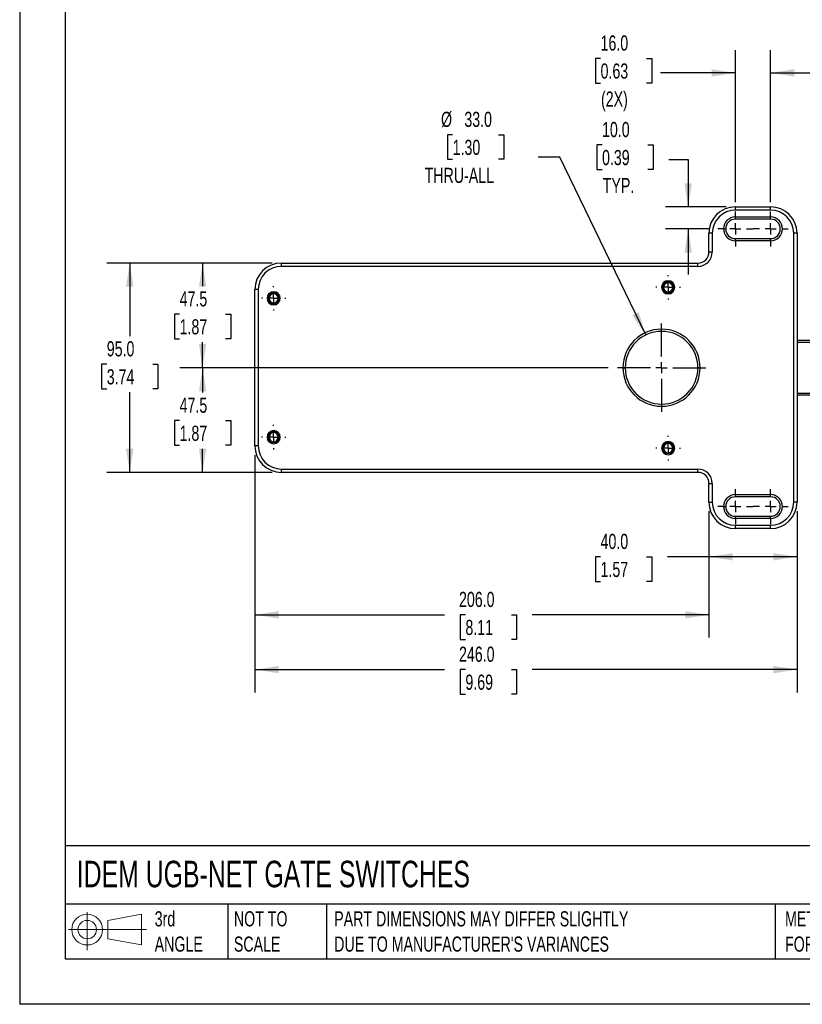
# Model space of a CAD drawing. Header units: millimetres. Extents: x 0 to 908, y 0 to 702.
# Tile 1 of 6: x 0 to 355, y 0 to 447. Entities that reach past the tile are written whole.
import ezdxf

# ---------------------------------------------------------------- set-up
doc = ezdxf.new("R2010")
doc.units = ezdxf.units.MM
doc.header["$LTSCALE"] = 3.25
doc.linetypes.add('CENTERX2', pattern=[20.32, 12.7, -2.54, 2.54, -2.54])
doc.layers.add('CENTER', color=40, linetype='CENTERX2')
doc.layers.add('DIMENSIONS', color=140, linetype='Continuous', lineweight=25)
doc.layers.add('TEXT', color=140, linetype='Continuous', lineweight=25)
doc.styles.add('SLDTEXTSTYLE0', font='TXT', dxfattribs={"width": 0.7})
doc.dimstyles.new('SLDDIMSTYLE0', dxfattribs={"dimtxt": 7.013525, "dimasz": 10.7315, "dimexe": 0, "dimexo": 0.0625, "dimgap": 1.753381, "dimtad": 0, "dimtih": 1, "dimtoh": 1, "dimdec": 1, "dimrnd": 1e-09, "dimzin": 4, "dimdsep": 46, "dimtxsty": 'SLDTEXTSTYLE0', "dimsah": 1, "dimcen": 0.09, "dimadec": 0, "dimazin": 1, "dimtfac": 1, "dimtdec": 1, "dimtofl": 0, "dimtmove": 0, "dimatfit": 3, "dimfxl": 0, "dimfrac": 2, "dimtolj": 1, "dimtzin": 12, "dimarcsym": 0})
doc.dimstyles.new('SLDDIMSTYLE1', dxfattribs={"dimtxt": 7.013525, "dimasz": 10.7315, "dimexe": 0, "dimexo": 0.0625, "dimgap": 1.753381, "dimtad": 0, "dimtih": 1, "dimtoh": 1, "dimdec": 1, "dimrnd": 1e-09, "dimzin": 4, "dimdsep": 46, "dimtxsty": 'SLDTEXTSTYLE0', "dimsah": 1, "dimcen": 0.09, "dimadec": 0, "dimazin": 1, "dimtfac": 1, "dimtdec": 1, "dimtmove": 0, "dimatfit": 0, "dimfxl": 0, "dimfrac": 2, "dimtolj": 1, "dimtzin": 12, "dimarcsym": 0})
doc.dimstyles.new('SLDDIMSTYLE2', dxfattribs={"dimtxt": 7.013525, "dimasz": 10.7315, "dimexe": 0, "dimexo": 0.0625, "dimgap": 1.753381, "dimtad": 0, "dimtih": 1, "dimtoh": 1, "dimdec": 1, "dimrnd": 1e-09, "dimzin": 4, "dimdsep": 46, "dimtxsty": 'SLDTEXTSTYLE0', "dimsah": 1, "dimcen": 0, "dimadec": 0, "dimazin": 1, "dimtfac": 1, "dimtdec": 1, "dimtofl": 0, "dimtmove": 0, "dimatfit": 3, "dimfxl": 0, "dimfrac": 2, "dimtolj": 1, "dimtzin": 12, "dimarcsym": 0})
doc.dimstyles.new('SLDDIMSTYLE3', dxfattribs={"dimtxt": 7.013525, "dimasz": 10.7315, "dimexe": 0, "dimexo": 0.0625, "dimgap": 1.753381, "dimtad": 0, "dimtih": 1, "dimtoh": 1, "dimdec": 1, "dimrnd": 1e-09, "dimzin": 12, "dimdsep": 46, "dimtxsty": 'SLDTEXTSTYLE0', "dimsah": 1, "dimcen": 0.09, "dimadec": 0, "dimazin": 3, "dimtfac": 1, "dimtdec": 1, "dimtofl": 0, "dimtmove": 0, "dimatfit": 3, "dimfxl": 0, "dimfrac": 2, "dimtolj": 1, "dimtzin": 12, "dimarcsym": 0})

# ---------------------------------------------------------------- blocks, each defined once
blk = doc.blocks.new('Block11')
at = {"color": 7, "linetype": 'Continuous', "lineweight": 18}
for p, q in [((8.41, 17.26), (8.41, 0)), ((17.81, 13.54), (33.07, 16.35)), ((17.81, 5.19), (17.81, 13.54)), ((33.07, 16.35), (33.07, 2.38)), ((0, 9.37), (35.34, 9.37)), ((17.81, 5.19), (33.07, 2.38))]:
    blk.add_line(p, q, dxfattribs=at)
for radius in [6.99, 4.18]:
    blk.add_circle((8.41, 9.37), radius, dxfattribs=at)
blk = doc.blocks.new('Block12')
at = {"color": 7, "linetype": 'Continuous'}
blk.add_blockref('Block11', (0, 0), dxfattribs=at)
blk = doc.blocks.new('_D_4')
at = {"layer": 'DIMENSIONS'}
for p, q in [((264.23, 389.97), (261.87, 389.97)), ((261.87, 389.97), (261.87, 378.82)), ((285.07, 389.97), (287.43, 389.97)), ((287.43, 389.97), (287.43, 378.82)), ((294.49, 383.4), (303.31, 383.4)), ((303.31, 383.4), (303.31, 361.88)), ((261.87, 378.82), (264.23, 378.82)), ((287.43, 378.82), (285.07, 378.82)), ((320.6, 361.88), (292.99, 361.88)), ((312.66, 351.88), (292.99, 351.88)), ((303.31, 351.88), (303.31, 331.24))]:
    blk.add_line(p, q, dxfattribs=at)
for points in [[(303.31, 361.88), (304.96, 372.61), (301.66, 372.61)], [(303.31, 351.88), (301.66, 341.15), (304.96, 341.15)]]:
    blk.add_solid(points, dxfattribs=at)
at = {"layer": 'DIMENSIONS', "char_height": 6.879, "attachment_point": 1, "style": 'SLDTEXTSTYLE0'}
for s, insert in [('10.0', (264.23, 400.4)), ('0.39', (264.23, 387.69)), ('TYP.', (264.57, 374.97))]:
    blk.add_mtext(s, dxfattribs=dict(at, insert=insert))
blk = doc.blocks.new('_D_5')
at = {"layer": 'DIMENSIONS'}
for p, q in [((263.57, 429.23), (261.22, 429.23)), ((261.22, 429.23), (261.22, 418.08)), ((284.41, 429.23), (286.77, 429.23)), ((286.77, 429.23), (286.77, 418.08)), ((324.73, 363.95), (324.73, 432.99)), ((340.73, 363.95), (340.73, 432.99)), ((324.73, 422.67), (290.69, 422.67)), ((340.73, 422.67), (361.36, 422.67)), ((261.22, 418.08), (263.57, 418.08)), ((286.77, 418.08), (284.41, 418.08))]:
    blk.add_line(p, q, dxfattribs=at)
for points in [[(324.73, 422.67), (314, 424.32), (314, 421.02)], [(340.73, 422.67), (351.46, 421.02), (351.46, 424.32)]]:
    blk.add_solid(points, dxfattribs=at)
at = {"layer": 'DIMENSIONS', "char_height": 6.879, "attachment_point": 1, "style": 'SLDTEXTSTYLE0'}
for s, insert in [('16.0', (263.57, 439.67)), ('0.63', (263.57, 426.95)), ('(2X)', (263.77, 414.24))]:
    blk.add_mtext(s, dxfattribs=dict(at, insert=insert))
blk = doc.blocks.new('_D_6')
at = {"layer": 'DIMENSIONS'}
for p, q in [((196.46, 394.6), (194.11, 394.6)), ((194.11, 394.6), (194.11, 383.45)), ((217.31, 394.6), (219.66, 394.6)), ((219.66, 394.6), (219.66, 383.45)), ((245.05, 384.41), (235.19, 384.41)), ((284.05, 303.74), (245.05, 384.41)), ((194.11, 383.45), (196.46, 383.45)), ((219.66, 383.45), (217.31, 383.45))]:
    blk.add_line(p, q, dxfattribs=at)
blk.add_solid([(284.05, 303.74), (280.86, 314.12), (277.89, 312.68)], dxfattribs=at)
at = {"layer": 'DIMENSIONS', "char_height": 6.879, "attachment_point": 1, "style": 'SLDTEXTSTYLE0'}
for s, insert in [('%%c', (191.17, 405.03)), ('33.0', (201.76, 405.03)), ('1.30', (196.46, 392.32)), ('THRU-ALL', (183.74, 379.6))]:
    blk.add_mtext(s, dxfattribs=dict(at, insert=insert))
blk = doc.blocks.new('_D_7')
at = {"layer": 'DIMENSIONS'}
for p, q in [((114.6, 336.38), (72.67, 336.38)), ((82.99, 336.38), (82.99, 325.87)), ((72.57, 313.15), (70.21, 313.15)), ((70.21, 313.15), (70.21, 302.01)), ((93.41, 313.15), (95.76, 313.15)), ((95.76, 313.15), (95.76, 302.01)), ((70.21, 302.01), (72.57, 302.01)), ((82.99, 288.88), (82.99, 300.44)), ((95.76, 302.01), (93.41, 302.01)), ((267.06, 288.88), (72.67, 288.88))]:
    blk.add_line(p, q, dxfattribs=at)
for points in [[(82.99, 336.38), (81.34, 325.65), (84.64, 325.65)], [(82.99, 288.88), (84.64, 299.61), (81.34, 299.61)]]:
    blk.add_solid(points, dxfattribs=at)
at = {"layer": 'DIMENSIONS', "char_height": 6.879, "attachment_point": 1, "style": 'SLDTEXTSTYLE0'}
for s, insert in [('47.5', (72.57, 323.59)), ('1.87', (72.57, 310.88))]:
    blk.add_mtext(s, dxfattribs=dict(at, insert=insert))
blk = doc.blocks.new('_D_8')
at = {"layer": 'DIMENSIONS'}
for p, q in [((267.06, 288.88), (72.67, 288.88)), ((82.99, 288.88), (82.99, 277.58)), ((72.57, 264.86), (70.21, 264.86)), ((70.21, 264.86), (70.21, 253.71)), ((93.41, 264.86), (95.76, 264.86)), ((95.76, 264.86), (95.76, 253.71)), ((70.21, 253.71), (72.57, 253.71)), ((82.99, 241.38), (82.99, 252.14)), ((95.76, 253.71), (93.41, 253.71)), ((114.6, 241.38), (72.67, 241.38))]:
    blk.add_line(p, q, dxfattribs=at)
for points in [[(82.99, 288.88), (81.34, 278.15), (84.64, 278.15)], [(82.99, 241.38), (84.64, 252.11), (81.34, 252.11)]]:
    blk.add_solid(points, dxfattribs=at)
at = {"layer": 'DIMENSIONS', "char_height": 6.879, "attachment_point": 1, "style": 'SLDTEXTSTYLE0'}
for s, insert in [('47.5', (72.57, 275.3)), ('1.87', (72.57, 262.58))]:
    blk.add_mtext(s, dxfattribs=dict(at, insert=insert))
blk = doc.blocks.new('_D_9')
at = {"layer": 'DIMENSIONS'}
for p, q in [((114.6, 336.38), (39.61, 336.38)), ((49.93, 336.38), (49.93, 303.19)), ((39.51, 290.47), (37.16, 290.47)), ((37.16, 290.47), (37.16, 279.32)), ((60.35, 290.47), (62.71, 290.47)), ((62.71, 290.47), (62.71, 279.32)), ((37.16, 279.32), (39.51, 279.32)), ((49.93, 241.38), (49.93, 277.75)), ((62.71, 279.32), (60.35, 279.32)), ((114.6, 241.38), (39.61, 241.38))]:
    blk.add_line(p, q, dxfattribs=at)
for points in [[(49.93, 336.38), (48.28, 325.65), (51.58, 325.65)], [(49.93, 241.38), (51.58, 252.11), (48.28, 252.11)]]:
    blk.add_solid(points, dxfattribs=at)
at = {"layer": 'DIMENSIONS', "char_height": 6.879, "attachment_point": 1, "style": 'SLDTEXTSTYLE0'}
for s, insert in [('95.0', (39.51, 300.91)), ('3.74', (39.51, 288.19))]:
    blk.add_mtext(s, dxfattribs=dict(at, insert=insert))
blk = doc.blocks.new('_D_10')
at = {"layer": 'DIMENSIONS'}
for p, q in [((312.73, 223.75), (312.73, 192.75)), ((352.73, 223.75), (352.73, 192.75)), ((263.57, 203.07), (261.22, 203.07)), ((261.22, 203.07), (261.22, 191.92)), ((284.41, 203.07), (286.77, 203.07)), ((286.77, 203.07), (286.77, 191.92)), ((312.73, 203.07), (293.92, 203.07)), ((352.73, 203.07), (312.73, 203.07)), ((261.22, 191.92), (263.57, 191.92)), ((286.77, 191.92), (284.41, 191.92))]:
    blk.add_line(p, q, dxfattribs=at)
for points in [[(312.73, 203.07), (323.46, 201.42), (323.46, 204.72)], [(352.73, 203.07), (342, 204.72), (342, 201.42)]]:
    blk.add_solid(points, dxfattribs=at)
at = {"layer": 'DIMENSIONS', "char_height": 6.879, "attachment_point": 1, "style": 'SLDTEXTSTYLE0'}
for s, insert in [('40.0', (263.57, 213.51)), ('1.57', (263.57, 200.79))]:
    blk.add_mtext(s, dxfattribs=dict(at, insert=insert))
blk = doc.blocks.new('_D_11')
at = {"layer": 'DIMENSIONS'}
for p, q in [((106.73, 249.25), (106.73, 166.43)), ((312.73, 223.75), (312.73, 166.43)), ((106.73, 176.75), (192.75, 176.75)), ((202.25, 176.75), (199.9, 176.75)), ((199.9, 176.75), (199.9, 165.6)), ((223.1, 176.75), (225.45, 176.75)), ((225.45, 176.75), (225.45, 165.6)), ((312.73, 176.75), (232.6, 176.75)), ((199.9, 165.6), (202.25, 165.6)), ((225.45, 165.6), (223.1, 165.6))]:
    blk.add_line(p, q, dxfattribs=at)
for points in [[(106.73, 176.75), (117.46, 175.1), (117.46, 178.4)], [(312.73, 176.75), (302, 178.4), (302, 175.1)]]:
    blk.add_solid(points, dxfattribs=at)
at = {"layer": 'DIMENSIONS', "char_height": 6.879, "attachment_point": 1, "style": 'SLDTEXTSTYLE0'}
for s, insert in [('206.0', (199.34, 187.18)), ('8.11', (202.25, 174.47))]:
    blk.add_mtext(s, dxfattribs=dict(at, insert=insert))
blk = doc.blocks.new('_D_12')
at = {"layer": 'DIMENSIONS'}
for p, q in [((106.73, 249.25), (106.73, 141.57)), ((352.73, 223.75), (352.73, 141.57)), ((106.73, 151.89), (192.75, 151.89)), ((202.25, 151.89), (199.9, 151.89)), ((199.9, 151.89), (199.9, 140.74)), ((223.1, 151.89), (225.45, 151.89)), ((225.45, 151.89), (225.45, 140.74)), ((352.73, 151.89), (232.6, 151.89)), ((199.9, 140.74), (202.25, 140.74)), ((225.45, 140.74), (223.1, 140.74))]:
    blk.add_line(p, q, dxfattribs=at)
for points in [[(106.73, 151.89), (117.46, 150.23), (117.46, 153.54)], [(352.73, 151.89), (342, 153.54), (342, 150.23)]]:
    blk.add_solid(points, dxfattribs=at)
at = {"layer": 'DIMENSIONS', "char_height": 6.879, "attachment_point": 1, "style": 'SLDTEXTSTYLE0'}
for s, insert in [('246.0', (199.34, 162.32)), ('9.69', (202.25, 149.61))]:
    blk.add_mtext(s, dxfattribs=dict(at, insert=insert))
blk = doc.blocks.new('SW_CENTERMARKSYMBOL_0')
at = {"layer": 'CENTER', "color": 0}
for p, q in [((0, 5.08), (0, 7.94)), ((-5.08, 0), (-7.94, 0)), ((0, 0), (-2.54, 0)), ((0, 0), (0, 2.54)), ((0, 0), (0, -2.54)), ((0, 0), (2.54, 0)), ((5.08, 0), (7.94, 0)), ((0, -5.08), (0, -7.94))]:
    blk.add_line(p, q, dxfattribs=at)
blk = doc.blocks.new('SW_CENTERMARKSYMBOL_1')
at = {"layer": 'CENTER', "color": 0}
for p, q in [((0, 5.08), (0, 7.94)), ((-5.08, 0), (-7.94, 0)), ((0, 0), (-2.54, 0)), ((0, 0), (0, 2.54)), ((0, 0), (0, -2.54)), ((0, 0), (2.54, 0)), ((5.08, 0), (7.94, 0)), ((0, -5.08), (0, -7.94))]:
    blk.add_line(p, q, dxfattribs=at)
blk = doc.blocks.new('SW_CENTERMARKSYMBOL_6')
at = {"layer": 'CENTER', "color": 0}
for p, q in [((0, 5.08), (0, 7.94)), ((-5.08, 0), (-7.94, 0)), ((0, 0), (-2.54, 0)), ((0, 0), (0, 2.54)), ((0, 0), (0, -2.54)), ((0, 0), (2.54, 0)), ((5.08, 0), (7.94, 0)), ((0, -5.08), (0, -7.94))]:
    blk.add_line(p, q, dxfattribs=at)
blk = doc.blocks.new('SW_CENTERMARKSYMBOL_7')
at = {"layer": 'CENTER', "color": 0}
for p, q in [((0, 5.08), (0, 7.94)), ((-5.08, 0), (-7.94, 0)), ((0, 0), (-2.54, 0)), ((0, 0), (0, 2.54)), ((0, 0), (0, -2.54)), ((0, 0), (2.54, 0)), ((5.08, 0), (7.94, 0)), ((0, -5.08), (0, -7.94))]:
    blk.add_line(p, q, dxfattribs=at)
blk = doc.blocks.new('SW_CENTERMARKSYMBOL_8')
at = {"layer": 'CENTER', "color": 0}
for p, q in [((0, 5.08), (0, 20.04)), ((-5.08, 0), (-20.04, 0)), ((0, 0), (-2.54, 0)), ((0, 0), (0, 2.54)), ((0, 0), (0, -2.54)), ((0, 0), (2.54, 0)), ((5.08, 0), (20.04, 0)), ((0, -5.08), (0, -20.04))]:
    blk.add_line(p, q, dxfattribs=at)
blk = doc.blocks.new('SW_CENTERMARKSYMBOL_9')
at = {"layer": 'CENTER', "color": 0}
for p, q in [((0, 5.08), (0, 5.54)), ((-5.08, 0), (-5.54, 0)), ((0, 0), (-2.54, 0)), ((0, 0), (0, 2.54)), ((0, 0), (0, -2.54)), ((0, 0), (2.54, 0)), ((5.08, 0), (5.54, 0)), ((0, -5.08), (0, -5.54))]:
    blk.add_line(p, q, dxfattribs=at)
blk = doc.blocks.new('SW_CENTERMARKSYMBOL_10')
at = {"layer": 'CENTER', "color": 0}
for p, q in [((0, 5.08), (0, 5.54)), ((-5.08, 0), (-5.54, 0)), ((0, 0), (-2.54, 0)), ((0, 0), (0, 2.54)), ((0, 0), (0, -2.54)), ((0, 0), (2.54, 0)), ((5.08, 0), (5.54, 0)), ((0, -5.08), (0, -5.54))]:
    blk.add_line(p, q, dxfattribs=at)
blk = doc.blocks.new('SW_CENTERMARKSYMBOL_11')
at = {"layer": 'CENTER', "color": 0}
for p, q in [((0, 5.08), (0, 5.54)), ((-5.08, 0), (-5.54, 0)), ((0, 0), (-2.54, 0)), ((0, 0), (0, 2.54)), ((0, 0), (0, -2.54)), ((0, 0), (2.54, 0)), ((5.08, 0), (5.54, 0)), ((0, -5.08), (0, -5.54))]:
    blk.add_line(p, q, dxfattribs=at)
blk = doc.blocks.new('SW_CENTERMARKSYMBOL_12')
at = {"layer": 'CENTER', "color": 0}
for p, q in [((0, 5.08), (0, 5.54)), ((-5.08, 0), (-5.54, 0)), ((0, 0), (-2.54, 0)), ((0, 0), (0, 2.54)), ((0, 0), (0, -2.54)), ((0, 0), (2.54, 0)), ((5.08, 0), (5.54, 0)), ((0, -5.08), (0, -5.54))]:
    blk.add_line(p, q, dxfattribs=at)

msp = doc.modelspace()

# ---------------------------------------------------------------- linework, layer by layer
at = {"color": 7, "linetype": 'Continuous'}
for p in [(0.01, 701.68), (908.06, 0.01)]:
    msp.add_line(p, (0.01, 0.01), dxfattribs=at)
for p, q in [((324.73, 360.38), (324.73, 361.88)), ((324.73, 361.88), (340.73, 361.88)), ((340.73, 360.38), (324.73, 360.38)), ((340.73, 360.38), (340.73, 361.88)), ((324.73, 357.28), (340.73, 357.28)), ((324.73, 356.28), (324.73, 357.28)), ((340.73, 356.28), (324.73, 356.28)), ((340.73, 356.28), (340.73, 357.28)), ((312.73, 341.38), (312.73, 349.88)), ((314.23, 349.88), (312.73, 349.88)), ((314.23, 349.88), (314.23, 341.38)), ((319.33, 351.88), (320.33, 351.88)), ((351.23, 227.88), (351.23, 349.88)), ((352.73, 349.88), (351.23, 349.88)), ((352.73, 349.88), (352.73, 227.88)), ((324.73, 346.48), (324.73, 347.48)), ((324.73, 347.48), (340.73, 347.48)), ((340.73, 346.48), (324.73, 346.48)), ((340.73, 346.48), (340.73, 347.48)), ((314.23, 341.38), (312.73, 341.38)), ((118.73, 334.88), (118.73, 336.38)), ((118.73, 336.38), (307.73, 336.38)), ((307.73, 334.88), (307.73, 336.38)), ((307.73, 334.88), (118.73, 334.88)), ((106.73, 253.38), (106.73, 324.38)), ((108.23, 324.38), (106.73, 324.38)), ((108.23, 324.38), (108.23, 253.38)), ((292.13, 325.38), (291.73, 325.38)), ((296.33, 325.38), (296.73, 325.38)), ((113.13, 320.38), (112.73, 320.38)), ((117.33, 320.38), (117.73, 320.38)), ((352.73, 301.38), (362.73, 301.38)), ((362.73, 300.38), (352.73, 300.38)), ((273.73, 288.88), (274.73, 288.88)), ((308.73, 288.88), (307.73, 288.88)), ((352.73, 277.38), (362.73, 277.38)), ((362.73, 276.38), (352.73, 276.38)), ((113.13, 257.38), (112.73, 257.38)), ((117.33, 257.38), (117.73, 257.38)), ((108.23, 253.38), (106.73, 253.38)), ((292.13, 252.38), (291.73, 252.38)), ((296.33, 252.38), (296.73, 252.38)), ((118.73, 242.88), (307.73, 242.88)), ((118.73, 241.38), (118.73, 242.88)), ((307.73, 241.38), (118.73, 241.38)), ((307.73, 241.38), (307.73, 242.88)), ((312.73, 227.88), (312.73, 236.38)), ((312.73, 236.38), (314.23, 236.38)), ((314.23, 236.38), (314.23, 227.88)), ((312.73, 227.88), (314.23, 227.88)), ((324.73, 231.28), (340.73, 231.28)), ((324.73, 230.28), (324.73, 231.28)), ((340.73, 230.28), (324.73, 230.28)), ((340.73, 230.28), (340.73, 231.28)), ((352.73, 227.88), (351.23, 227.88)), ((319.33, 225.88), (320.33, 225.88)), ((324.73, 220.48), (324.73, 221.48)), ((324.73, 221.48), (340.73, 221.48)), ((340.73, 220.48), (324.73, 220.48)), ((340.73, 220.48), (340.73, 221.48)), ((324.73, 215.88), (324.73, 217.38)), ((324.73, 217.38), (340.73, 217.38)), ((340.73, 215.88), (324.73, 215.88)), ((340.73, 215.88), (340.73, 217.38))]:
    msp.add_line(p, q)
for centre, radius, start, end in [((324.73, 349.88), 12, 90, 180), ((324.73, 349.88), 10.5, 90, 180), ((340.73, 349.88), 12, 0, 90), ((340.73, 349.88), 10.5, 0, 90), ((324.73, 351.88), 5.4, 90, 180), ((324.73, 351.88), 4.4, 90, 180), ((340.73, 351.88), 5.4, 270, 90), ((340.73, 351.88), 4.4, 270, 90), ((324.73, 351.88), 5.4, 180, 270), ((324.73, 351.88), 4.4, 180, 270), ((307.73, 341.38), 6.5, 270, 0), ((307.73, 341.38), 5, 270, 0), ((118.73, 324.38), 12, 90, 180), ((118.73, 324.38), 10.5, 90, 180), ((294.23, 325.38), 3, 0, 180), ((294.23, 325.38), 2.5, 0, 180), ((294.23, 325.38), 2.1, 0, 180), ((115.23, 320.38), 3, 0, 180), ((115.23, 320.38), 2.5, 0, 180), ((115.23, 320.38), 2.1, 0, 180), ((294.23, 325.38), 3, 180, 0), ((294.23, 325.38), 2.5, 180, 0), ((294.23, 325.38), 2.1, 180, 0), ((115.23, 320.38), 3, 180, 0), ((115.23, 320.38), 2.5, 180, 0), ((115.23, 320.38), 2.1, 180, 0), ((291.23, 288.88), 17.5, 0, 180), ((291.23, 288.88), 16.5, 0, 180), ((291.23, 288.88), 17.5, 180, 0), ((291.23, 288.88), 16.5, 180, 0), ((115.23, 257.38), 3, 0, 180), ((115.23, 257.38), 2.5, 0, 180), ((115.23, 257.38), 2.1, 0, 180), ((115.23, 257.38), 3, 180, 0), ((115.23, 257.38), 2.5, 180, 0), ((115.23, 257.38), 2.1, 180, 0), ((294.23, 252.38), 3, 0, 180), ((294.23, 252.38), 2.5, 0, 180), ((118.73, 253.38), 12, 180, 270), ((118.73, 253.38), 10.5, 180, 270), ((294.23, 252.38), 3, 180, 0), ((294.23, 252.38), 2.5, 180, 0), ((294.23, 252.38), 2.1, 0, 180), ((294.23, 252.38), 2.1, 180, 0), ((307.73, 236.38), 6.5, 0, 90), ((307.73, 236.38), 5, 0, 90), ((324.73, 227.88), 12, 180, 270), ((324.73, 227.88), 10.5, 180, 270), ((324.73, 225.88), 5.4, 90, 180), ((324.73, 225.88), 4.4, 90, 180), ((340.73, 225.88), 5.4, 270, 90), ((340.73, 225.88), 4.4, 270, 90), ((340.73, 227.88), 12, 270, 0), ((340.73, 227.88), 10.5, 270, 0), ((324.73, 225.88), 5.4, 180, 270), ((324.73, 225.88), 4.4, 180, 270)]:
    msp.add_arc(centre, radius, start, end)
at = {"layer": 'TEXT'}
for p, q in [((20.64, 681.04), (20.64, 20.64)), ((887.41, 71.91), (20.64, 71.91)), ((887.41, 45.4), (20.64, 45.4)), ((94.4, 45.4), (94.4, 20.64)), ((139.22, 45.4), (139.22, 20.64)), ((342.82, 45.4), (342.82, 20.64)), ((20.64, 20.64), (887.41, 20.64))]:
    msp.add_line(p, q, dxfattribs=at)

# ---------------------------------------------------------------- block references
at = {"layer": 'CENTER'}
for name, p in [('SW_CENTERMARKSYMBOL_0', (324.73, 351.88)), ('SW_CENTERMARKSYMBOL_1', (340.73, 351.88)), ('SW_CENTERMARKSYMBOL_9', (294.23, 325.38)), ('SW_CENTERMARKSYMBOL_10', (115.23, 320.38)), ('SW_CENTERMARKSYMBOL_8', (291.23, 288.88)), ('SW_CENTERMARKSYMBOL_11', (115.23, 257.38)), ('SW_CENTERMARKSYMBOL_12', (294.23, 252.38)), ('SW_CENTERMARKSYMBOL_7', (324.73, 225.88)), ('SW_CENTERMARKSYMBOL_6', (340.73, 225.88))]:
    msp.add_blockref(name, p, dxfattribs=at)
at = {"layer": 'TEXT'}
msp.add_blockref('Block12', (22.22, 24.55), dxfattribs=at)

# ---------------------------------------------------------------- texts
at = {"layer": 'TEXT', "attachment_point": 1, "style": 'SLDTEXTSTYLE0'}
for s, insert, char_height in [('IDEM UGB-NET GATE SWITCHES', (25.89, 65.15), 12.0385), ('3rd^JANGLE', (61.26, 42.24), 6.879), ('NOT TO^JSCALE', (97.2, 42.24), 6.8792), ("PART DIMENSIONS MAY DIFFER SLIGHTLY ^JDUE TO MANUFACTURER'S VARIANCES", (142.72, 42.24), 6.8792), ('METRIC UNITS USED ^JFOR PART DESIGN', (347.27, 42.24), 6.8792)]:
    msp.add_mtext(s, dxfattribs=dict(at, insert=insert, char_height=char_height))

# ---------------------------------------------------------------- dimensions: what is measured, and where the dimension line sits
at = {"layer": 'DIMENSIONS'}
dim = msp.add_linear_dim(base=(324.73, 422.67), p1=(340.73, 359.82), p2=(324.73, 359.82), text='<>\\P(2X)', dimstyle='SLDDIMSTYLE1', dxfattribs=at)
dim.commit()
dim.dimension.update_dxf_attribs({"geometry": '_D_5', "text_midpoint": (273.99, 422.67), "dimtype": 160})
dim = msp.add_diameter_dim_2p(p1=(298.41, 274.03), p2=(284.05, 303.74), text='<>\\PTHRU-ALL', dimstyle='SLDDIMSTYLE2', dxfattribs=at)
dim.commit()
dim.dimension.update_dxf_attribs({"geometry": '_D_6', "text_midpoint": (206.88, 388.03), "dimtype": 163})
dim = msp.add_linear_dim(base=(303.31, 361.88), p1=(316.79, 351.88), p2=(324.73, 361.88), angle=90, text='<>\\PTYP.', dimstyle='SLDDIMSTYLE1', dxfattribs=at)
dim.commit()
dim.dimension.update_dxf_attribs({"geometry": '_D_4', "text_midpoint": (303.31, 383.4), "dimtype": 160})
for base, p1, p2, angle, dimstyle, picture, middle in [((49.93, 241.38), (118.73, 336.38), (118.73, 241.38), 90, 'SLDDIMSTYLE0', '_D_9', (49.93, 290.47)), ((82.99, 336.38), (271.19, 288.88), (118.73, 336.38), 90, 'SLDDIMSTYLE3', '_D_7', (82.99, 313.15)), ((82.99, 241.38), (271.19, 288.88), (118.73, 241.38), 90, 'SLDDIMSTYLE3', '_D_8', (82.99, 264.86)), ((106.73, 176.75), (312.73, 227.88), (106.73, 253.38), 0, 'SLDDIMSTYLE0', '_D_11', (212.67, 176.75)), ((106.73, 151.89), (352.73, 227.88), (106.73, 253.38), 0, 'SLDDIMSTYLE0', '_D_12', (212.67, 151.89)), ((312.73, 203.07), (352.73, 227.88), (312.73, 227.88), 0, 'SLDDIMSTYLE0', '_D_10', (273.99, 203.07))]:
    dim = msp.add_linear_dim(base=base, p1=p1, p2=p2, angle=angle, dimstyle=dimstyle, dxfattribs=at)
    dim.commit()
    dim.dimension.update_dxf_attribs({"geometry": picture, "text_midpoint": middle, "dimtype": 160})

doc.saveas('drawing.dxf')
